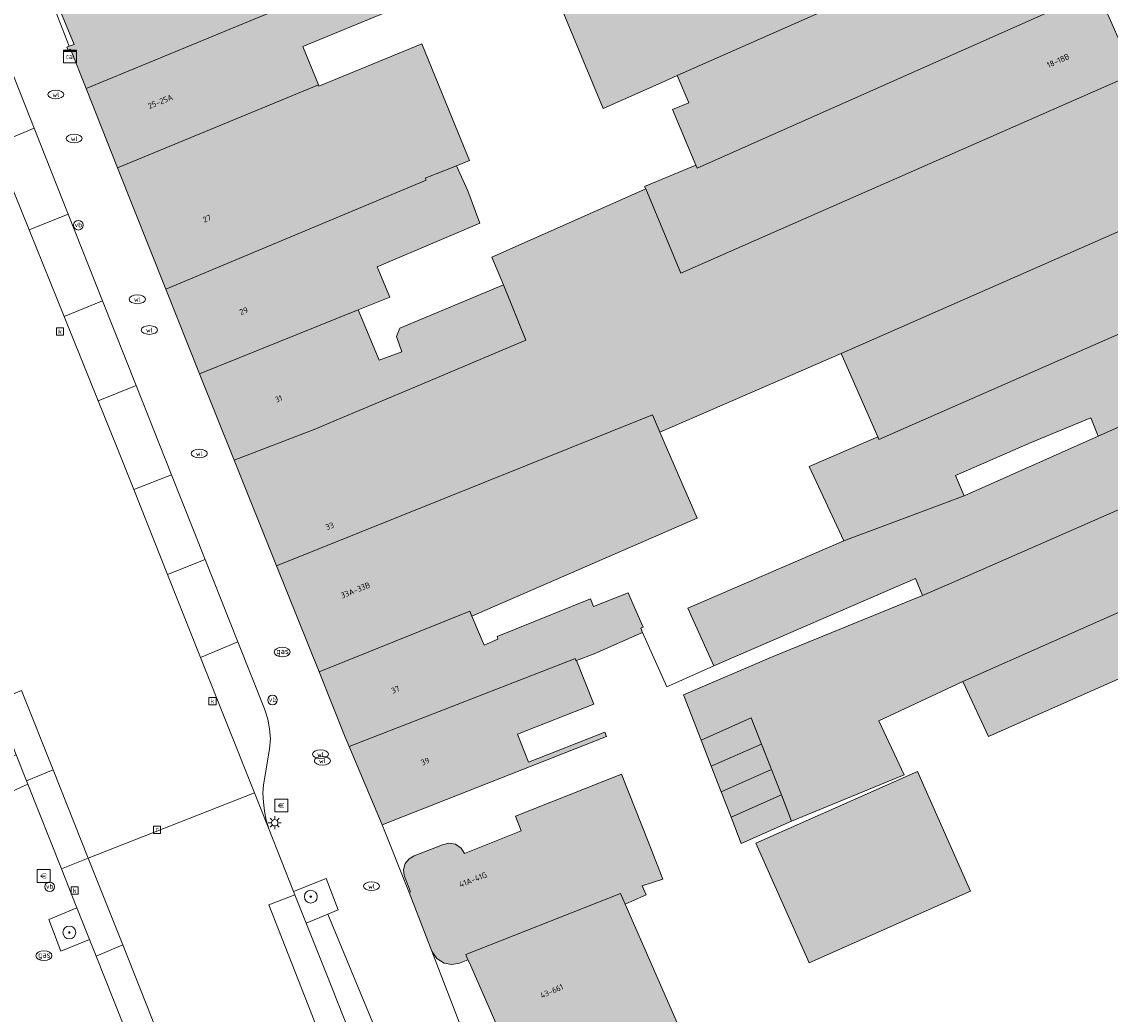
# Model space of a CAD drawing. Header units: metres. Extents: x 196496 to 197479, y 355250 to 356324.
# Tile 54 of 119: x 196858 to 196926, y 355830 to 355892. Entities that reach past the tile are written whole.
import ezdxf
from ezdxf.enums import TextEntityAlignment as Align

# ---------------------------------------------------------------- set-up
doc = ezdxf.new("R2010")
doc.units = ezdxf.units.M
doc.layers.get('0').update_dxf_attribs({"lineweight": 9})
for name, color, linetype, lineweight in [('B-WE-GR-BEPLANTING_CULTUUR_HEESTERS-GV', 251, 'Continuous', 9), ('B-WE-GR-BOOM-S', 251, 'Continuous', 9), ('B-WE-IE-MEUBILAIR_WEGMEUBILAIR-GV', 251, 'Continuous', 9), ('B-WE-IE-MEUBILAIR_WEGMEUBILAIR-S', 251, 'Continuous', 9), ('B-WE-KL-DATA-S', 251, 'Continuous', 9), ('B-WE-KL-ET_LS_OV_LICHTMAST-S', 251, 'Continuous', 9), ('B-WE-KL-GAS_PUT-S', 251, 'Continuous', 9), ('B-WE-KL-WATER-S', 251, 'Continuous', 9), ('B-WE-OG-BEBOUWING-GV', 251, 'Continuous', 9), ('B-WE-OG-BEBOUWING_HUISNUMMER-T35', 90, 'Continuous', 9), ('B-WE-OG-TERREIN_ERF-GV', 251, 'Continuous', 9), ('B-WE-RI-GWA_KOLK-S', 251, 'Continuous', 9), ('B-WE-RI-GWA_RIOOLPUT-S', 251, 'Continuous', 9), ('B-WE-VH-ONVERHARD-GV', 251, 'Continuous', 9), ('B-WE-VH-VERHARDING_ASFALT-GV', 251, 'Continuous', 9), ('B-WE-VH-VERHARDING_BETONSTRAATSTEEN-GV', 251, 'Continuous', 9), ('B-WE-VH-VERHARDING_HALFVERHARDING-GV', 251, 'Continuous', 9), ('B-WE-VH-VERHARDING_STRAATBAKSTEEN-GV', 251, 'Continuous', 9), ('B-WE-VH-VERHARDING_TEGEL-GV', 251, 'Continuous', 9)]:
    doc.layers.add(name, color=color, linetype=linetype, lineweight=lineweight)
doc.layers.add('X-XX-AL-PRESENTATIE_GEBOUW3-V', color=7, linetype='Continuous', lineweight=9, true_color=0xebe1d6)
doc.styles.add('NLCS-ISO', font='NLCS-ISO.ttf')
doc.styles.add('NLCS-ISO-ANNOTATIEF-T35', font='NLCS-ISO.ttf', dxfattribs={"height": 3.5})

# ---------------------------------------------------------------- blocks, each defined once
blk = doc.blocks.new('SKL-DATA_SIGNAAL_CAIKAST-SO')
at = {"color": 0, "linetype": 'ByBlock', "lineweight": 18}
for points in [[(-2, 2), (2, 2), (2, 1.68), (-2, 1.68)], [(-2, 1.52), (2, 1.52), (2, -2), (-2, -2)]]:
    blk.add_lwpolyline(points, close=True, dxfattribs=at)
at = {"color": 0, "linetype": 'ByBlock', "lineweight": 18, "style": 'NLCS-ISO'}
blk.add_text('cai', height=1.5, dxfattribs=at).set_placement((0, 0), align=Align.MIDDLE_CENTER)
blk = doc.blocks.new('SIE-WEG_PAAL_VERKEERSBORD-SO')
at = {"color": 0, "linetype": 'ByBlock', "lineweight": 18}
blk.add_circle((0, 0), 1.5, dxfattribs=at)
at = {"color": 0, "linetype": 'ByBlock', "lineweight": 18, "style": 'NLCS-ISO'}
blk.add_text('vb', height=1.5, dxfattribs=at).set_placement((0, 0.13), align=Align.MIDDLE_CENTER)
blk = doc.blocks.new('SKL-ET_OV_LICHTMAST-SO')
at = {"color": 0, "linetype": 'ByBlock', "lineweight": 18}
for points in [[(-1.25, 0), (-2, 0)], [(-1.41, 1.41), (-0.88, 0.88)], [(0, 2), (0, 1.25)], [(0.88, 0.88), (1.41, 1.41)], [(2, 0), (1.25, 0)], [(-1.41, -1.41), (-0.88, -0.88)], [(0, -1.25), (0, -2)], [(0.88, -0.88), (1.41, -1.41)]]:
    blk.add_lwpolyline(points, dxfattribs=at)
blk.add_circle((0, 0), 1, dxfattribs=at)
blk = doc.blocks.new('SKL-WATER_WATERLEIDINGPUT-SO')
at = {"color": 0, "linetype": 'ByBlock', "lineweight": 18}
blk.add_ellipse((0, 0), major_axis=(2.5, 0), ratio=0.54, dxfattribs=at)
at = {"color": 0, "linetype": 'ByBlock', "lineweight": 18, "style": 'NLCS-ISO'}
blk.add_text('wl', height=1.5, dxfattribs=at).set_placement((0, 0), align=Align.MIDDLE_CENTER)
blk = doc.blocks.new('SRI-KOLK-SO')
at = {"color": 0, "linetype": 'ByBlock', "lineweight": 18}
blk.add_lwpolyline([(-1.125, -1.125), (1.125, -1.125), (1.125, 1.125), (-1.125, 1.125)], close=True, dxfattribs=at)
at = {"color": 0, "linetype": 'ByBlock', "lineweight": 18, "style": 'NLCS-ISO'}
blk.add_text('k', height=1.5, dxfattribs=at).set_placement((0, 0), align=Align.MIDDLE_CENTER)
blk = doc.blocks.new('SRI-PUT_INSPECTIEPUT_RIOOLPUT-SO')
at = {"color": 0, "linetype": 'ByBlock', "lineweight": 18}
blk.add_lwpolyline([(-1.12, -1.12), (1.12, -1.12), (1.12, 1.12), (-1.12, 1.12)], close=True, dxfattribs=at)
at = {"color": 0, "linetype": 'ByBlock', "lineweight": 18, "style": 'NLCS-ISO'}
blk.add_text('r', height=1.5, dxfattribs=at).set_placement((0, 0.28), align=Align.MIDDLE_CENTER)
blk = doc.blocks.new('SKL-GAS_PUT-SO')
at = {"color": 0, "linetype": 'ByBlock', "lineweight": 18}
blk.add_ellipse((0, 0), major_axis=(2.5, 0), ratio=0.601255, dxfattribs=at)
at = {"color": 0, "linetype": 'ByBlock', "lineweight": 18, "style": 'NLCS-ISO'}
blk.add_text('gas', height=1.8, dxfattribs=at).set_placement((0.12, 0.3), align=Align.MIDDLE_CENTER)
blk = doc.blocks.new('SIE-WEG_BETAALAUTOMAAT-SO')
at = {"color": 0, "linetype": 'ByBlock', "lineweight": 18}
blk.add_lwpolyline([(-2, -2), (2, -2), (2, 2), (-2, 2)], close=True, dxfattribs=at)
at = {"color": 0, "linetype": 'ByBlock', "lineweight": 18, "style": 'NLCS-ISO'}
blk.add_text('€', height=1.5, dxfattribs=at).set_placement((0, 0), align=Align.MIDDLE_CENTER)
blk = doc.blocks.new('SGR-BOOM_01-SO')
at = {"linetype": 'ByBlock', "lineweight": 18}
h = blk.add_hatch(color=0, dxfattribs=at)
h.dxf.hatch_style = 1
edge = h.paths.add_edge_path()
edge.add_arc((0, 0), 0.25, 0, 360)
at = {"color": 0, "linetype": 'ByBlock', "lineweight": 18}
for radius in [2, 0.25]:
    blk.add_circle((0, 0), radius, dxfattribs=at)

msp = doc.modelspace()

# ---------------------------------------------------------------- hatches: boundary and pattern name
at = {"layer": 'X-XX-AL-PRESENTATIE_GEBOUW3-V'}
for points in [[(196880.1, 355895.16), (196881.17, 355895.597), (196879.006, 355900.858), (196876.275, 355907.497), (196876.222, 355907.626), (196857.467, 355900.579), (196857.966, 355899.327), (196858.417, 355898.193), (196858.261, 355898.124), (196858.332, 355897.973), (196858.48, 355898.037), (196858.689, 355898.126), (196860.083, 355894.727), (196859.854, 355894.644), (196860.127, 355893.937), (196860.359, 355894.034), (196861.749, 355890.659), (196861.44, 355890.539), (196861.289, 355890.481), (196861.359, 355890.304), (196861.507, 355890.365), (196862.482, 355887.915), (196872.954, 355892.239)], [(196891.572, 355894.17), (196894.69, 355886.679), (196898.302, 355888.276), (196899.299, 355888.717), (196923.148, 355899.262), (196919.958, 355906.481), (196911.873, 355902.908), (196901.819, 355898.55), (196897.211, 355896.585), (196892.476, 355894.535)], [(196900.465, 355883.153), (196900.55, 355882.951), (196925.455, 355894.042), (196923.148, 355899.262), (196899.299, 355888.717), (196900.026, 355887.016), (196899.01, 355886.599)], [(196864.451, 355882.971), (196876.952, 355888.15), (196875.977, 355890.534), (196881.13, 355892.64), (196880.1, 355895.16), (196872.954, 355892.239), (196862.482, 355887.915)], [(196900.465, 355883.153), (196897.269, 355881.822), (196897.336, 355881.66), (196899.519, 355876.412), (196904.755, 355878.716), (196927.756, 355888.835), (196925.455, 355894.042), (196900.55, 355882.951)], [(196885.557, 355883.107), (196886.367, 355883.438), (196885.105, 355886.525), (196883.402, 355890.692), (196876.985, 355888.069), (196876.952, 355888.15), (196864.451, 355882.971), (196867.458, 355875.419), (196883.662, 355882.2), (196883.605, 355882.341)], [(196883.39, 355869.521), (196878.064, 355867.277), (196876.794, 355866.742), (196871.696, 355864.782), (196874.343, 355858.2), (196897.752, 355867.611), (196898.183, 355866.619), (196898.222, 355866.528), (196900.511, 355867.521), (196909.505, 355871.421), (196931.176, 355880.939), (196927.756, 355888.835), (196904.755, 355878.716), (196899.519, 355876.412), (196897.336, 355881.66), (196887.76, 355877.424), (196888.479, 355875.696), (196889.87, 355872.251)], [(196869.55, 355870.166), (196879.432, 355874.146), (196881.397, 355874.928), (196880.606, 355876.809), (196884.624, 355878.514), (196887.009, 355879.527), (196886.254, 355881.549), (196885.557, 355883.107), (196883.605, 355882.341), (196883.662, 355882.2), (196867.458, 355875.419)], [(196911.782, 355866.238), (196911.859, 355866.063), (196933.553, 355875.599), (196931.176, 355880.939), (196909.505, 355871.421)], [(196879.432, 355874.146), (196869.55, 355870.166), (196871.696, 355864.782), (196876.794, 355866.742), (196878.064, 355867.277), (196883.39, 355869.521), (196889.87, 355872.251), (196888.479, 355875.696), (196882.014, 355873.007), (196881.809, 355872.479), (196882.156, 355871.535), (196880.727, 355871.001)], [(196925.519, 355866.274), (196935.691, 355870.787), (196933.553, 355875.599), (196911.859, 355866.063), (196911.782, 355866.238), (196907.505, 355864.392), (196909.666, 355859.761), (196917.174, 355862.571), (196916.625, 355863.819), (196921.346, 355865.879), (196925.053, 355867.425)], [(196935.691, 355870.787), (196925.519, 355866.274), (196917.174, 355862.571), (196909.666, 355859.761), (196899.957, 355855.579), (196901.568, 355851.981), (196914.14, 355857.415), (196914.57, 355856.364), (196916.069, 355857.009), (196920.943, 355859.13), (196927.528, 355862.023), (196937.576, 355866.452)], [(196886.383, 355855.382), (196886.51, 355855.08), (196900.547, 355861.163), (196898.222, 355866.528), (196898.183, 355866.619), (196897.752, 355867.611), (196874.343, 355858.2), (196876.993, 355851.608)], [(196917.081, 355851.004), (196939.928, 355861.128), (196937.576, 355866.452), (196927.528, 355862.023), (196920.943, 355859.13), (196916.069, 355857.009), (196914.57, 355856.364), (196905.32, 355852.579), (196899.686, 355850.168), (196900.78, 355847.362), (196903.9, 355848.748), (196904.542, 355847.118), (196905.101, 355845.698), (196905.165, 355845.534), (196905.783, 355843.949), (196906.42, 355842.317), (196913.422, 355845.192), (196911.847, 355848.551)], [(196939.928, 355861.128), (196917.081, 355851.004), (196918.686, 355847.58), (196930.555, 355852.826), (196941.466, 355857.649)], [(196897.145, 355854.064), (196897.032, 355854.319), (196897.186, 355854.385), (196896.495, 355855.947), (196896.234, 355856.536), (196894.076, 355855.682), (196893.903, 355856.154), (196888.089, 355853.811), (196888.132, 355853.638), (196887.269, 355853.268), (196886.51, 355855.08), (196886.383, 355855.382), (196876.993, 355851.608), (196878.626, 355847.547), (196878.875, 355846.955), (196892.79, 355852.384), (196892.932, 355852.439), (196892.967, 355852.354), (196892.976, 355852.331), (196893.031, 355852.325), (196894.13, 355852.738)], [(196892.79, 355852.384), (196878.875, 355846.955), (196880.932, 355842.077), (196894.9, 355847.583), (196894.79, 355847.862), (196890.03, 355845.986), (196889.358, 355847.733), (196894.104, 355849.604), (196893.031, 355852.325), (196892.976, 355852.331), (196892.967, 355852.354), (196892.932, 355852.439)], [(196904.542, 355847.118), (196903.9, 355848.748), (196900.78, 355847.362), (196901.416, 355845.729)], [(196902.035, 355844.144), (196905.165, 355845.534), (196905.101, 355845.698), (196904.542, 355847.118), (196901.416, 355845.729)], [(196886.253, 355833.69), (196886.123, 355834.019), (196895.756, 355837.822), (196896.051, 355837.149), (196897.364, 355837.723), (196897.116, 355838.286), (196898.399, 355838.708), (196897.52, 355840.939), (196895.824, 355845.239), (196889.219, 355842.635), (196889.586, 355841.705), (196886.051, 355840.311), (196885.842, 355840.641), (196885.488, 355840.879), (196885.067, 355840.947), (196884.689, 355840.849), (196882.921, 355840.152), (196882.599, 355839.981), (196882.35, 355839.673), (196882.246, 355839.291), (196882.296, 355838.93), (196882.694, 355837.918), (196882.601, 355837.881), (196884.016, 355834.229), (196884.317, 355833.773), (196884.776, 355833.477), (196885.26, 355833.39), (196885.743, 355833.486)], [(196902.653, 355842.558), (196905.783, 355843.949), (196905.165, 355845.534), (196902.035, 355844.144)], [(196904.203, 355840.952), (196907.512, 355833.494), (196917.562, 355837.952), (196914.253, 355845.41)], [(196905.783, 355843.949), (196902.653, 355842.558), (196903.289, 355840.926), (196906.42, 355842.317)], [(196896.051, 355837.149), (196895.756, 355837.822), (196886.123, 355834.019), (196886.253, 355833.69), (196886.354, 355833.491), (196894.868, 355814.039), (196896.55, 355814.769), (196907.624, 355789.503), (196911.591, 355791.246), (196913.548, 355786.64), (196913.009, 355786.414), (196914.673, 355782.594), (196921.813, 355785.667), (196922.637, 355783.792), (196942.026, 355792.38), (196938.07, 355801.355), (196937.977, 355801.566), (196918.657, 355793.023), (196918.878, 355792.516), (196917.85, 355792.062), (196917.029, 355793.941), (196916.807, 355793.843), (196905.822, 355818.93), (196906.021, 355819.019), (196905.872, 355819.361), (196905.823, 355819.473), (196905.545, 355819.35), (196904.126, 355818.722)]]:
    msp.add_hatch(color=256, dxfattribs=at).paths.add_polyline_path(points)

# ---------------------------------------------------------------- linework, layer by layer
at = {"layer": 'B-WE-GR-BEPLANTING_CULTUUR_HEESTERS-GV', "flags": 128}
for points in [[(196858.765, 355844.83), (196858.121, 355846.448), (196856.334, 355845.734), (196857.105, 355843.82), (196858.849, 355844.619)], [(196862.695, 355834.956), (196861.915, 355836.915), (196860.17, 355836.193), (196860.911, 355834.231)]]:
    msp.add_lwpolyline(points, close=True, dxfattribs=at)
at = {"layer": 'B-WE-IE-MEUBILAIR_WEGMEUBILAIR-GV', "flags": 128}
for points in [[(196858.849, 355844.619), (196858.765, 355844.83), (196858.121, 355846.448), (196856.334, 355845.734), (196857.105, 355843.82)], [(196875.406, 355837.945), (196875.493, 355837.726), (196876.19, 355835.972), (196877.549, 355836.534), (196878.173, 355836.792), (196877.442, 355838.744)], [(196862.695, 355834.956), (196861.915, 355836.915), (196860.17, 355836.193), (196860.911, 355834.231)]]:
    msp.add_lwpolyline(points, close=True, dxfattribs=at)
at = {"layer": 'B-WE-OG-BEBOUWING-GV', "flags": 128}
for points in [[(196880.1, 355895.16), (196881.17, 355895.597), (196879.006, 355900.858), (196876.275, 355907.497), (196876.222, 355907.626), (196857.467, 355900.579), (196857.966, 355899.327), (196858.417, 355898.193), (196858.261, 355898.124), (196858.332, 355897.973), (196858.48, 355898.037), (196858.689, 355898.126), (196860.083, 355894.727), (196859.854, 355894.644), (196860.127, 355893.937), (196860.359, 355894.034), (196861.749, 355890.659), (196861.44, 355890.539), (196861.289, 355890.481), (196861.359, 355890.304), (196861.507, 355890.365), (196862.482, 355887.915), (196872.954, 355892.239)], [(196891.572, 355894.17), (196894.69, 355886.679), (196898.302, 355888.276), (196899.299, 355888.717), (196923.148, 355899.262), (196919.958, 355906.481), (196911.873, 355902.908), (196901.819, 355898.55), (196897.211, 355896.585), (196892.476, 355894.535)], [(196900.465, 355883.153), (196900.55, 355882.951), (196925.455, 355894.042), (196923.148, 355899.262), (196899.299, 355888.717), (196900.026, 355887.016), (196899.01, 355886.599)], [(196864.451, 355882.971), (196876.952, 355888.15), (196875.977, 355890.534), (196881.13, 355892.64), (196880.1, 355895.16), (196872.954, 355892.239), (196862.482, 355887.915)], [(196900.465, 355883.153), (196897.269, 355881.822), (196897.336, 355881.66), (196899.519, 355876.412), (196904.755, 355878.716), (196927.756, 355888.835), (196925.455, 355894.042), (196900.55, 355882.951)], [(196885.557, 355883.107), (196886.367, 355883.438), (196885.105, 355886.525), (196883.402, 355890.692), (196876.985, 355888.069), (196876.952, 355888.15), (196864.451, 355882.971), (196867.458, 355875.419), (196883.662, 355882.2), (196883.605, 355882.341)], [(196883.39, 355869.521), (196878.064, 355867.277), (196876.794, 355866.742), (196871.696, 355864.782), (196874.343, 355858.2), (196897.752, 355867.611), (196898.183, 355866.619), (196898.222, 355866.528), (196900.511, 355867.521), (196909.505, 355871.421), (196931.176, 355880.939), (196927.756, 355888.835), (196904.755, 355878.716), (196899.519, 355876.412), (196897.336, 355881.66), (196887.76, 355877.424), (196888.479, 355875.696), (196889.87, 355872.251)], [(196869.55, 355870.166), (196879.432, 355874.146), (196881.397, 355874.928), (196880.606, 355876.809), (196884.624, 355878.514), (196887.009, 355879.527), (196886.254, 355881.549), (196885.557, 355883.107), (196883.605, 355882.341), (196883.662, 355882.2), (196867.458, 355875.419)], [(196911.782, 355866.238), (196911.859, 355866.063), (196933.553, 355875.599), (196931.176, 355880.939), (196909.505, 355871.421)], [(196879.432, 355874.146), (196869.55, 355870.166), (196871.696, 355864.782), (196876.794, 355866.742), (196878.064, 355867.277), (196883.39, 355869.521), (196889.87, 355872.251), (196888.479, 355875.696), (196882.014, 355873.007), (196881.809, 355872.479), (196882.156, 355871.535), (196880.727, 355871.001)], [(196925.519, 355866.274), (196935.691, 355870.787), (196933.553, 355875.599), (196911.859, 355866.063), (196911.782, 355866.238), (196907.505, 355864.392), (196909.666, 355859.761), (196917.174, 355862.571), (196916.625, 355863.819), (196921.346, 355865.879), (196925.053, 355867.425)], [(196935.691, 355870.787), (196925.519, 355866.274), (196917.174, 355862.571), (196909.666, 355859.761), (196899.957, 355855.579), (196901.568, 355851.981), (196914.14, 355857.415), (196914.57, 355856.364), (196916.069, 355857.009), (196920.943, 355859.13), (196927.528, 355862.023), (196937.576, 355866.452)], [(196886.383, 355855.382), (196886.51, 355855.08), (196900.547, 355861.163), (196898.222, 355866.528), (196898.183, 355866.619), (196897.752, 355867.611), (196874.343, 355858.2), (196876.993, 355851.608)], [(196917.081, 355851.004), (196939.928, 355861.128), (196937.576, 355866.452), (196927.528, 355862.023), (196920.943, 355859.13), (196916.069, 355857.009), (196914.57, 355856.364), (196905.32, 355852.579), (196899.686, 355850.168), (196900.78, 355847.362), (196903.9, 355848.748), (196904.542, 355847.118), (196905.101, 355845.698), (196905.165, 355845.534), (196905.783, 355843.949), (196906.42, 355842.317), (196913.422, 355845.192), (196911.847, 355848.551)], [(196939.928, 355861.128), (196917.081, 355851.004), (196918.686, 355847.58), (196930.555, 355852.826), (196941.466, 355857.649)], [(196897.145, 355854.064), (196897.032, 355854.319), (196897.186, 355854.385), (196896.495, 355855.947), (196896.234, 355856.536), (196894.076, 355855.682), (196893.903, 355856.154), (196888.089, 355853.811), (196888.132, 355853.638), (196887.269, 355853.268), (196886.51, 355855.08), (196886.383, 355855.382), (196876.993, 355851.608), (196878.626, 355847.547), (196878.875, 355846.955), (196892.79, 355852.384), (196892.932, 355852.439), (196892.967, 355852.354), (196892.976, 355852.331), (196893.031, 355852.325), (196894.13, 355852.738)], [(196892.79, 355852.384), (196878.875, 355846.955), (196880.932, 355842.077), (196894.9, 355847.583), (196894.79, 355847.862), (196890.03, 355845.986), (196889.358, 355847.733), (196894.104, 355849.604), (196893.031, 355852.325), (196892.976, 355852.331), (196892.967, 355852.354), (196892.932, 355852.439)], [(196904.542, 355847.118), (196903.9, 355848.748), (196900.78, 355847.362), (196901.416, 355845.729)], [(196902.035, 355844.144), (196905.165, 355845.534), (196905.101, 355845.698), (196904.542, 355847.118), (196901.416, 355845.729)], [(196886.253, 355833.69), (196886.123, 355834.019), (196895.756, 355837.822), (196896.051, 355837.149), (196897.364, 355837.723), (196897.116, 355838.286), (196898.399, 355838.708), (196897.52, 355840.939), (196895.824, 355845.239), (196889.219, 355842.635), (196889.586, 355841.705), (196886.051, 355840.311), (196885.842, 355840.641), (196885.488, 355840.879), (196885.067, 355840.947), (196884.689, 355840.849), (196882.921, 355840.152), (196882.599, 355839.981), (196882.35, 355839.673), (196882.246, 355839.291), (196882.296, 355838.93), (196882.694, 355837.918), (196882.601, 355837.881), (196884.016, 355834.229), (196884.317, 355833.773), (196884.776, 355833.477), (196885.26, 355833.39), (196885.743, 355833.486)], [(196902.653, 355842.558), (196905.783, 355843.949), (196905.165, 355845.534), (196902.035, 355844.144)], [(196904.203, 355840.952), (196907.512, 355833.494), (196917.562, 355837.952), (196914.253, 355845.41)], [(196905.783, 355843.949), (196902.653, 355842.558), (196903.289, 355840.926), (196906.42, 355842.317)]]:
    msp.add_lwpolyline(points, close=True, dxfattribs=at)
msp.add_lwpolyline([(196904.126, 355818.722), (196896.051, 355837.149), (196895.756, 355837.822), (196886.123, 355834.019), (196886.253, 355833.69), (196886.354, 355833.491), (196894.868, 355814.039)], dxfattribs=at)
at = {"layer": 'B-WE-OG-TERREIN_ERF-GV', "flags": 128}
for points in [[(196881.13, 355892.64), (196875.977, 355890.534), (196876.952, 355888.15), (196876.985, 355888.069), (196883.402, 355890.692), (196885.105, 355886.525), (196886.367, 355883.438), (196885.557, 355883.107), (196886.254, 355881.549), (196887.009, 355879.527), (196884.624, 355878.514), (196880.606, 355876.809), (196881.397, 355874.928), (196879.432, 355874.146), (196880.727, 355871.001), (196882.156, 355871.535), (196881.809, 355872.479), (196882.014, 355873.007), (196888.479, 355875.696), (196887.76, 355877.424), (196897.336, 355881.66), (196897.269, 355881.822), (196900.465, 355883.153), (196899.01, 355886.599), (196900.026, 355887.016), (196899.299, 355888.717), (196898.302, 355888.276), (196894.69, 355886.679), (196891.572, 355894.17)], [(196930.555, 355852.826), (196918.686, 355847.58), (196917.081, 355851.004), (196911.847, 355848.551), (196913.422, 355845.192), (196906.42, 355842.317), (196903.289, 355840.926), (196902.653, 355842.558), (196902.035, 355844.144), (196901.416, 355845.729), (196900.78, 355847.362), (196899.686, 355850.168), (196905.32, 355852.579), (196914.57, 355856.364), (196914.14, 355857.415), (196901.568, 355851.981), (196898.649, 355850.672), (196897.145, 355854.064), (196894.13, 355852.738), (196893.031, 355852.325), (196894.104, 355849.604), (196889.358, 355847.733), (196890.03, 355845.986), (196894.79, 355847.862), (196894.9, 355847.583), (196880.932, 355842.077), (196882.601, 355837.881), (196882.694, 355837.918), (196882.296, 355838.93), (196882.246, 355839.291), (196882.35, 355839.673), (196882.599, 355839.981), (196882.921, 355840.152), (196884.689, 355840.849), (196885.067, 355840.947), (196885.488, 355840.879), (196885.842, 355840.641), (196886.051, 355840.311), (196889.586, 355841.705), (196889.219, 355842.635), (196895.824, 355845.239), (196897.52, 355840.939), (196898.399, 355838.708), (196897.116, 355838.286), (196897.364, 355837.723), (196896.051, 355837.149), (196904.126, 355818.722)], [(196894.868, 355814.039), (196886.354, 355833.491), (196886.253, 355833.69), (196885.743, 355833.486), (196885.26, 355833.39), (196884.776, 355833.477), (196884.317, 355833.773), (196884.016, 355834.229), (196886.027, 355829.004)]]:
    msp.add_lwpolyline(points, dxfattribs=at)
for points in [[(196909.505, 355871.421), (196900.511, 355867.521), (196898.222, 355866.528), (196900.547, 355861.163), (196886.51, 355855.08), (196887.269, 355853.268), (196888.132, 355853.638), (196888.089, 355853.811), (196893.903, 355856.154), (196894.076, 355855.682), (196896.234, 355856.536), (196896.495, 355855.947), (196897.186, 355854.385), (196897.032, 355854.319), (196897.145, 355854.064), (196898.649, 355850.672), (196901.568, 355851.981), (196899.957, 355855.579), (196909.666, 355859.761), (196907.505, 355864.392), (196911.782, 355866.238)], [(196921.346, 355865.879), (196916.625, 355863.819), (196917.174, 355862.571), (196925.519, 355866.274), (196925.053, 355867.425)], [(196904.203, 355840.952), (196914.253, 355845.41), (196917.562, 355837.952), (196907.512, 355833.494)]]:
    msp.add_lwpolyline(points, close=True, dxfattribs=at)
at = {"layer": 'B-WE-VH-ONVERHARD-GV', "flags": 128}
msp.add_lwpolyline([(196877.549, 355836.534), (196878.173, 355836.792), (196877.442, 355838.744), (196875.406, 355837.945), (196875.493, 355837.726), (196876.19, 355835.972)], close=True, dxfattribs=at)
at = {"layer": 'B-WE-VH-VERHARDING_ASFALT-GV', "flags": 128}
for points in [[(196858.472, 355850.445), (196860.439, 355845.502), (196862.622, 355840.016), (196872.97, 355844.071), (196869.617, 355852.502), (196867.562, 355857.67), (196865.461, 355862.954), (196864.425, 355865.558), (196863.247, 355868.471), (196861.118, 355873.733), (196858.939, 355879.12), (196857.155, 355883.532)], [(196879.958, 355821.556), (196873.87, 355837.104), (196875.493, 355837.726), (196875.406, 355837.945), (196873.86, 355841.833), (196872.97, 355844.071), (196862.622, 355840.016), (196864.771, 355834.616), (196866.939, 355829.17)]]:
    msp.add_lwpolyline(points, dxfattribs=at)
for points in [[(196858.121, 355846.448), (196858.765, 355844.83), (196860.439, 355845.502), (196858.472, 355850.445), (196856.801, 355849.764)], [(196858.765, 355844.83), (196858.849, 355844.619), (196860.943, 355839.358), (196862.622, 355840.016), (196860.439, 355845.502)], [(196862.622, 355840.016), (196860.943, 355839.358), (196861.915, 355836.915), (196862.695, 355834.956), (196863.113, 355833.907), (196864.771, 355834.616)], [(196877.427, 355832.861), (196876.19, 355835.972), (196875.493, 355837.726), (196873.87, 355837.104), (196879.958, 355821.556), (196881.651, 355822.236), (196879.596, 355827.405)], [(196864.771, 355834.616), (196863.113, 355833.907), (196865.311, 355828.383), (196866.939, 355829.17)]]:
    msp.add_lwpolyline(points, close=True, dxfattribs=at)
at = {"layer": 'B-WE-VH-VERHARDING_BETONSTRAATSTEEN-GV', "flags": 128}
for points in [[(196857.093, 355890.858), (196854.688, 355889.816), (196856.803, 355884.429), (196859.246, 355885.436)], [(196858.939, 355879.12), (196861.366, 355880.097), (196859.246, 355885.436), (196856.803, 355884.429), (196857.155, 355883.532)], [(196861.366, 355880.097), (196858.939, 355879.12), (196861.118, 355873.733), (196863.511, 355874.694)], [(196863.247, 355868.471), (196865.604, 355869.422), (196863.511, 355874.694), (196861.118, 355873.733)], [(196865.461, 355862.954), (196867.808, 355863.87), (196865.604, 355869.422), (196863.247, 355868.471), (196864.425, 355865.558)], [(196867.562, 355857.67), (196869.901, 355858.598), (196867.808, 355863.87), (196865.461, 355862.954)], [(196869.617, 355852.502), (196871.934, 355853.477), (196869.901, 355858.598), (196867.562, 355857.67)], [(196872.97, 355844.071), (196873.86, 355841.833), (196873.705, 355842.375), (196873.594, 355842.928), (196873.527, 355843.488), (196873.501, 355844.051), (196873.528, 355844.577), (196873.908, 355846.791), (196873.965, 355847.455), (196873.915, 355848.064), (196873.799, 355848.664), (196873.588, 355849.312), (196871.934, 355853.477), (196869.617, 355852.502)]]:
    msp.add_lwpolyline(points, close=True, dxfattribs=at)
at = {"layer": 'B-WE-VH-VERHARDING_HALFVERHARDING-GV', "flags": 128}
msp.add_lwpolyline([(196860.127, 355893.937), (196861.44, 355890.539), (196861.749, 355890.659), (196860.359, 355894.034)], close=True, dxfattribs=at)
at = {"layer": 'B-WE-VH-VERHARDING_STRAATBAKSTEEN-GV', "flags": 128}
msp.add_lwpolyline([(196876.19, 355835.972), (196877.427, 355832.861), (196879.596, 355827.405), (196881.651, 355822.236), (196883.216, 355822.851), (196877.549, 355836.534)], close=True, dxfattribs=at)
at = {"layer": 'B-WE-VH-VERHARDING_TEGEL-GV', "flags": 128}
for points in [[(196886.027, 355829.004), (196884.016, 355834.229), (196882.601, 355837.881), (196880.932, 355842.077), (196878.875, 355846.955), (196878.626, 355847.547), (196876.993, 355851.608), (196874.343, 355858.2), (196871.696, 355864.782), (196869.55, 355870.166), (196867.458, 355875.419), (196864.451, 355882.971), (196862.482, 355887.915), (196861.507, 355890.365), (196861.359, 355890.304), (196861.289, 355890.481), (196861.44, 355890.539), (196860.127, 355893.937)], [(196857.093, 355890.858), (196859.246, 355885.436), (196861.366, 355880.097), (196863.511, 355874.694), (196865.604, 355869.422), (196867.808, 355863.87), (196869.901, 355858.598), (196871.934, 355853.477), (196873.588, 355849.312), (196873.799, 355848.664), (196873.915, 355848.064), (196873.965, 355847.455), (196873.908, 355846.791), (196873.528, 355844.577), (196873.501, 355844.051), (196873.527, 355843.488), (196873.594, 355842.928), (196873.705, 355842.375), (196873.86, 355841.833), (196875.406, 355837.945), (196877.442, 355838.744), (196878.173, 355836.792), (196877.549, 355836.534), (196883.216, 355822.851)], [(196865.311, 355828.383), (196863.113, 355833.907), (196862.695, 355834.956), (196860.911, 355834.231), (196860.17, 355836.193), (196861.915, 355836.915), (196860.943, 355839.358), (196858.849, 355844.619), (196857.105, 355843.82)]]:
    msp.add_lwpolyline(points, dxfattribs=at)

# ---------------------------------------------------------------- block references
at = {"layer": 'B-WE-GR-BOOM-S', "xscale": 0.2, "yscale": 0.2, "zscale": 0.2}
for p in [(196876.478, 355837.617), (196861.442, 355835.388)]:
    msp.add_blockref('SGR-BOOM_01-SO', p, dxfattribs=at)
at = {"layer": 'B-WE-IE-MEUBILAIR_WEGMEUBILAIR-S', "xscale": 0.2, "yscale": 0.2, "zscale": 0.2}
for name, p in [('SIE-WEG_PAAL_VERKEERSBORD-SO', (196862.002, 355879.407)), ('SIE-WEG_PAAL_VERKEERSBORD-SO', (196874.094, 355849.861)), ('SIE-WEG_BETAALAUTOMAAT-SO', (196874.638, 355843.288)), ('SIE-WEG_BETAALAUTOMAAT-SO', (196859.848, 355838.908)), ('SIE-WEG_PAAL_VERKEERSBORD-SO', (196860.219, 355838.232))]:
    msp.add_blockref(name, p, dxfattribs=at)
at = {"layer": 'B-WE-KL-DATA-S', "xscale": 0.2, "yscale": 0.2, "zscale": 0.2}
msp.add_blockref('SKL-DATA_SIGNAAL_CAIKAST-SO', (196861.488, 355889.91), dxfattribs=at)
at = {"layer": 'B-WE-KL-ET_LS_OV_LICHTMAST-S', "xscale": 0.2, "yscale": 0.2, "zscale": 0.2}
msp.add_blockref('SKL-ET_OV_LICHTMAST-SO', (196874.233, 355842.217), dxfattribs=at)
at = {"layer": 'B-WE-KL-GAS_PUT-S', "xscale": 0.2, "yscale": 0.2, "zscale": 0.2}
for p in [(196874.698, 355852.838), (196859.86, 355833.942)]:
    msp.add_blockref('SKL-GAS_PUT-SO', p, dxfattribs=at)
at = {"layer": 'B-WE-KL-WATER-S', "xscale": 0.2, "yscale": 0.2, "zscale": 0.2}
for p in [(196860.602, 355887.536), (196861.739, 355884.799), (196865.676, 355874.793), (196866.424, 355872.884), (196869.533, 355865.198), (196877.083, 355846.48), (196877.199, 355846.073), (196880.261, 355838.265)]:
    msp.add_blockref('SKL-WATER_WATERLEIDINGPUT-SO', p, dxfattribs=at)
at = {"layer": 'B-WE-RI-GWA_KOLK-S', "xscale": 0.2, "yscale": 0.2, "zscale": 0.2}
for p in [(196860.858, 355872.785), (196870.36, 355849.783), (196861.772, 355837.995)]:
    msp.add_blockref('SRI-KOLK-SO', p, dxfattribs=at)
at = {"layer": 'B-WE-RI-GWA_RIOOLPUT-S', "xscale": 0.2, "yscale": 0.2, "zscale": 0.2}
msp.add_blockref('SRI-PUT_INSPECTIEPUT_RIOOLPUT-SO', (196866.901, 355841.775), dxfattribs=at)

# ---------------------------------------------------------------- texts
at = {"layer": 'B-WE-OG-BEBOUWING_HUISNUMMER-T35', "style": 'NLCS-ISO-ANNOTATIEF-T35'}
for s, rotation, p in [('18-18B', 23.8, (196923.024, 355889.647)), ('25-25A', 21.7, (196867.112, 355887.102)), ('27', 21.7, (196870.013, 355879.816)), ('29', 21.7, (196872.301, 355874.07)), ('31', 21.7, (196874.477, 355868.607)), ('33', 21.9, (196877.657, 355860.679)), ('33A-33B', 21.9, (196879.26, 355856.692)), ('37', 21.9, (196881.748, 355850.504)), ('39', 22.9, (196883.604, 355846.035)), ('41A-41G', 21.2, (196886.582, 355838.677)), ('43-661', 23.6, (196891.487, 355831.74))]:
    msp.add_text(s, height=0.36, rotation=rotation, dxfattribs=at).set_placement(p, align=Align.MIDDLE)

doc.saveas('drawing.dxf')
